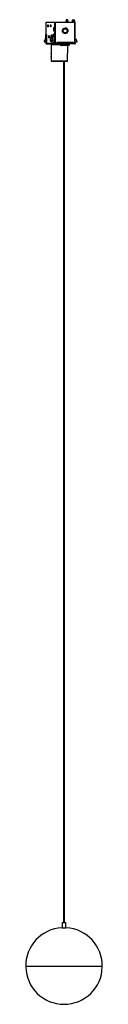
# Paper-space layout '_Posterior' of a CAD drawing. Header units: millimetres. Extents: x 97 to 157, y -610 to 162.
import ezdxf

# ---------------------------------------------------------------- set-up
doc = ezdxf.new("R2010")
doc.units = ezdxf.units.MM

psp = doc.layouts.new('_Posterior')

# ---------------------------------------------------------------- linework, layer by layer
at = {"color": 7, "linetype": 'Continuous', "lineweight": 25}
for p, q in [((112.32, 159.69), (112.32, 147.87)), ((112.32, 159.69), (134.92, 159.69)), ((112.32, 159.69), (112.32, 147.87)), ((113.85, 155.99), (113.85, 157.59)), ((113.85, 157.59), (114.05, 157.59)), ((113.85, 157.59), (114.05, 157.58)), ((114.05, 155.99), (113.85, 155.99)), ((113.85, 155.99), (114.05, 155.99)), ((113.86, 157.49), (114.05, 157.49)), ((113.86, 156.74), (113.86, 157.49)), ((113.86, 156.74), (114.04, 156.74)), ((113.86, 156.74), (114.05, 156.55)), ((114.04, 156.74), (114.04, 157.49)), ((114.05, 156.73), (114.04, 156.74)), ((114.05, 157.59), (114.05, 155.99)), ((116, 157.59), (116.2, 157.59)), ((116, 155.99), (116, 157.59)), ((116, 157.59), (116.2, 157.58)), ((116.2, 155.99), (116, 155.99)), ((116.2, 155.99), (116, 155.99)), ((116.01, 156.74), (116.01, 157.49)), ((116.01, 157.49), (116.2, 157.49)), ((116.01, 156.74), (116.2, 156.74)), ((116.01, 156.74), (116.2, 156.54)), ((116.2, 157.59), (116.2, 155.99)), ((116.2, 156.74), (116.2, 157.49)), ((116.2, 156.73), (116.2, 156.74)), ((118.49, 155.64), (118.75, 155.64)), ((118.49, 152.79), (118.49, 155.64)), ((118.75, 155.63), (118.49, 155.64)), ((118.75, 155.64), (118.75, 152.79)), ((119.42, 143.19), (119.42, 159.69)), ((119.95, 143.19), (119.95, 159.69)), ((127.48, 154.84), (127.3, 154.84)), ((128.26, 154.91), (128.26, 154.66)), ((128.32, 159.69), (128.32, 160.69)), ((129.59, 161.69), (128.38, 161.69)), ((128.95, 159.69), (128.95, 160.69)), ((129.65, 160.69), (128.95, 160.69)), ((129.65, 160.69), (129.65, 159.69)), ((133.03, 160.69), (133.03, 159.69)), ((133.09, 161.69), (134.6, 161.69)), ((133.66, 159.69), (133.66, 160.7)), ((134.66, 160.7), (133.66, 160.7)), ((134.66, 160.7), (134.66, 159.69)), ((134.92, 143.19), (134.92, 159.69)), ((135.39, 143.18), (135.39, 159.69)), ((111.17, 144.77), (112.67, 148.09)), ((112.4, 148.09), (111.18, 144.89)), ((112.68, 147.92), (111.18, 144.59)), ((112.35, 147.95), (112.35, 149.69)), ((112.4, 149.69), (112.35, 149.69)), ((112.4, 148.09), (112.4, 149.69)), ((112.4, 148.09), (112.67, 148.09)), ((112.68, 149.69), (112.68, 145.69)), ((112.73, 149.69), (112.68, 149.69)), ((112.73, 149.69), (112.73, 145.69)), ((116.98, 148.29), (115.92, 146.25)), ((116.99, 148.29), (115.94, 146.28)), ((115.95, 146.28), (117.21, 148.29)), ((116.01, 145.88), (117.24, 147.83)), ((116.91, 148.15), (116.91, 149.69)), ((116.96, 149.69), (116.91, 149.69)), ((116.96, 149.69), (116.96, 148.24)), ((116.99, 148.29), (116.98, 148.28)), ((116.99, 148.29), (117.21, 148.29)), ((117.24, 149.69), (117.24, 144.79)), ((117.29, 149.69), (117.24, 149.69)), ((117.29, 149.69), (117.29, 144.69)), ((118.75, 152.79), (118.49, 152.79)), ((118.49, 147.74), (118.49, 150.54)), ((118.49, 150.54), (118.75, 150.54)), ((118.75, 147.74), (118.49, 147.74)), ((118.49, 147.74), (118.75, 147.74)), ((118.75, 150.54), (118.75, 147.74)), ((118.93, 146.99), (119.28, 146.99)), ((118.93, 145.96), (118.93, 146.99)), ((119.28, 146.98), (118.93, 146.99)), ((119.28, 146.99), (119.28, 144.09)), ((125.47, 152.99), (125.47, 153.84)), ((125.95, 152.99), (125.63, 152.99)), ((125.73, 151.59), (125.72, 152.03)), ((127.32, 151.14), (127.48, 151.14)), ((128.96, 152.03), (128.96, 151.56)), ((129, 152.03), (129, 151.63)), ((129.05, 152.99), (129.33, 152.99)), ((129.18, 154.24), (129.18, 153.59)), ((129.26, 153.97), (129.26, 153.38)), ((111.14, 144.77), (111.18, 144.89)), ((111.14, 144.77), (111.17, 144.77)), ((111.14, 144.59), (111.17, 144.77)), ((111.14, 144.59), (111.14, 144.39)), ((111.14, 144.39), (112.57, 144.39)), ((111.18, 144.59), (111.18, 144.39)), ((112.32, 144.39), (112.32, 143.19)), ((112.32, 144.39), (112.32, 143.19)), ((112.32, 143.19), (120.94, 143.19)), ((112.38, 142.96), (112.38, 142.95)), ((112.57, 143.69), (112.42, 143.69)), ((112.57, 145.59), (112.67, 145.69)), ((112.57, 145.59), (112.57, 143.29)), ((112.57, 145.59), (112.67, 145.59)), ((112.67, 143.29), (112.57, 143.29)), ((112.67, 143.19), (112.57, 143.29)), ((112.67, 145.69), (112.87, 145.69)), ((112.77, 145.69), (112.67, 145.59)), ((112.67, 143.29), (112.67, 145.59)), ((112.67, 143.29), (112.77, 143.19)), ((112.82, 142.69), (120.91, 142.69)), ((112.87, 145.69), (112.87, 143.19)), ((115.8, 145.72), (115.8, 145.82)), ((115.92, 146.25), (115.94, 146.28)), ((116.01, 145.68), (116.01, 145.88)), ((117.21, 144.59), (116.01, 145.68)), ((116.04, 145.14), (116.02, 145.16)), ((116.04, 145.14), (116.82, 144.28)), ((116.06, 145.12), (116.04, 145.14)), ((116.82, 144.29), (116.06, 145.12)), ((116.08, 145.12), (116.98, 144.29)), ((116.49, 141.97), (116.43, 135.51)), ((116.5, 141.97), (116.45, 135.57)), ((116.5, 141.97), (116.49, 141.97)), ((123.63, 141.91), (116.5, 141.97)), ((117.22, 143.69), (116.97, 143.69)), ((116.98, 144.29), (117.28, 144.29)), ((117.24, 144.79), (117.29, 144.79)), ((118.5, 145.45), (118.79, 145.45)), ((118.5, 145.45), (118.57, 143.84)), ((118.86, 143.84), (118.57, 143.84)), ((118.6, 143.29), (118.6, 143.84)), ((118.6, 143.29), (118.69, 143.29)), ((118.6, 143.29), (118.7, 143.19)), ((118.69, 145.81), (119.28, 146.18)), ((118.69, 145.81), (118.98, 145.81)), ((118.69, 143.84), (118.69, 143.29)), ((118.79, 143.19), (118.69, 143.29)), ((118.79, 145.45), (118.86, 143.84)), ((119.24, 143.85), (118.86, 143.84)), ((118.89, 143.84), (118.89, 143.19)), ((118.98, 145.81), (119.28, 146)), ((119.28, 144.09), (119.24, 144.09)), ((120.94, 143.19), (120.94, 143.69)), ((120.97, 142.69), (120.97, 143.69)), ((122.04, 142.69), (122.04, 143.69)), ((133.01, 143.69), (122.04, 143.69)), ((133.01, 142.69), (122.04, 142.69)), ((123.53, 142.69), (123.53, 142.61)), ((123.53, 142.61), (123.53, 142.69)), ((123.53, 142.61), (123.58, 142.06)), ((124.01, 142.53), (123.53, 142.61)), ((123.53, 142.61), (123.58, 142.06)), ((123.53, 142.61), (123.53, 142.61)), ((123.58, 142.06), (124.05, 141.99)), ((123.58, 142.06), (123.58, 142.06)), ((123.65, 142.59), (123.64, 142.69)), ((123.82, 142.69), (123.81, 142.56)), ((123.81, 142.56), (123.81, 142.69)), ((124, 141.61), (124.47, 141.54)), ((124.01, 142.69), (124.01, 142.53)), ((130.7, 142.53), (124.01, 142.53)), ((124.05, 141.99), (124.01, 142.53)), ((130.15, 141.54), (124.55, 141.54)), ((129.38, 129.06), (129.49, 141.54)), ((130.7, 142.53), (130.65, 141.99)), ((130.7, 142.53), (130.69, 142.69)), ((133.01, 142.69), (133.01, 143.69)), ((133.95, 142.69), (133.95, 143.69)), ((133.95, 143.19), (134.92, 143.19)), ((134.89, 142.69), (133.95, 142.69)), ((136.24, 146.07), (135.39, 146.53)), ((136.5, 144.11), (135.39, 144.08)), ((136.45, 145.73), (136.5, 144.11)), ((116.41, 132.43), (116.38, 129.17)), ((116.42, 132.37), (116.39, 129.17)), ((116.53, 133.97), (116.73, 133.97)), ((129.37, 129.06), (116.39, 129.17)), ((116.39, 129.17), (126.06, 129.09)), ((117.99, 129.16), (126.06, 129.09)), ((126.06, 129.09), (126.06, -545.81)), ((127.01, -545.81), (127.01, 129.08)), ((127.01, 129.08), (129.37, 129.06)), ((127.77, 129.07), (127.77, 129.07)), ((125.04, -545.81), (125.04, -549.85)), ((125.04, -545.81), (128.04, -545.81)), ((128.04, -549.85), (128.04, -545.81)), ((125.04, -549.85), (128.04, -549.85)), ((96.54, -579.81), (156.54, -579.81))]:
    psp.add_line(p, q, dxfattribs=at)
at = {"color": 7, "linetype": 'Continuous', "lineweight": 25, "flags": 128}
for points in [[(112.68, 149.69), (112.68, 149.84), (112.69, 149.97), (112.69, 150.06), (112.7, 150.09), (112.71, 150.06), (112.72, 149.97), (112.73, 149.84), (112.73, 149.69)], [(111.11, 144.59), (111.13, 144.59), (111.14, 144.59)], [(127.77, 129.07), (127.48, 129.08), (127.01, 129.08)]]:
    psp.add_lwpolyline(points, dxfattribs=at)
at = {"color": 7, "linetype": 'Continuous', "lineweight": 25}
for centre, radius, start, end in [((127.3, 152.99), 1.85, 90.056, 180.05589), ((127.48, 152.99), 1.85, 359.90996, 180.09004), ((127.37, 152.99), 2.15, 270.09004, 89.90996), ((125.6, 160.93), 4.06, 356.48235, 10.6628), ((137.08, 160.93), 4.06, 169.3372, 183.51765), ((129.7, 160.95), 3.97, 356.50363, 10.76699), ((130.7, 160.95), 3.97, 356.50363, 10.76699), ((113.97, 149.79), 1.62, 169.3372, 183.51765), ((110.78, 149.79), 1.62, 356.48235, 10.6628), ((120.97, 148.24), 6.5, 171.14599, 188.85401), ((108.13, 148.24), 6.5, 351.14599, 8.85401), ((121.92, 148.24), 6.5, 171.14599, 188.85401), ((109.08, 148.24), 6.5, 351.14599, 8.85401), ((118.53, 149.79), 1.62, 169.3372, 183.51765), ((115.34, 149.79), 1.62, 356.48235, 10.6628), ((118.86, 149.79), 1.62, 169.3372, 183.51765), ((115.67, 149.79), 1.62, 356.48235, 10.6628), ((127.48, 152.98), 1.85, 179.90996, 0.09004), ((111.65, 144.59), 0.507, 165.87847, 172.93217), ((111.65, 144.59), 0.508, 172.93172, 179.85832), ((111.42, 144.69), 0.259, 162.45317, 175.09431), ((111.47, 144.69), 0.311, 175.58305, 198.51767), ((112.82, 143.19), 0.5, 180, 270.02092), ((112.82, 143.19), 0.501, 179.99788, 206.51718), ((112.82, 143.18), 0.499, 206.48938, 269.97555), ((116.19, 146.11), 0.305, 152.41513, 167.13154), ((116.36, 146.14), 0.432, 160.8572, 216.77245), ((116.52, 145.45), 0.559, 155.90136, 217.17981), ((119.01, 144.18), 2.09, 177.16614, 193.72947), ((113.24, 144.44), 4.06, 349.3372, 3.51765), ((119.91, 143.19), 0.5, 179.94411, 269.944), ((120.07, 143.32), 0.601, 193.34817, 225.34077), ((120.05, 143.3), 0.57, 224.26189, 257.38527), ((124.07, 142.11), 0.5, 184.93025, 239.12866), ((124.07, 142.1), 0.498, 239.14611, 261.47461), ((134.78, 143.3), 0.572, 281.60417, 315.36574), ((134.81, 143.29), 0.547, 314.48863, 349.28377), ((126.54, -579.81), 30, 92.86598, 87.13402)]:
    psp.add_arc(centre, radius, start, end, dxfattribs=at)
for points in [[(127.43, 150.84), (127.15, 150.87), (126.59, 150.93), (125.87, 151.43), (125.4, 152.14), (125.23, 152.99), (125.4, 153.83), (125.87, 154.54), (126.59, 155.04), (127.15, 155.1), (127.43, 155.14)], [(127.43, 155.14), (127.71, 155.1), (128.27, 155.04), (128.99, 154.54), (129.47, 153.83), (129.63, 152.99), (129.47, 152.14), (128.99, 151.43), (128.27, 150.93), (127.71, 150.87), (127.43, 150.84)], [(128.38, 161.69), (128.37, 161.67), (128.35, 161.64), (128.33, 161.41), (128.32, 161.08), (128.32, 160.82), (128.32, 160.69)], [(128.95, 160.69), (128.95, 160.82), (128.95, 161.08), (128.93, 161.41), (128.91, 161.64), (128.9, 161.67), (128.89, 161.69)], [(135.38, 159.69), (135.38, 159.69), (135.37, 159.69), (135.27, 159.69), (135.11, 159.69), (134.98, 159.69), (134.92, 159.69)], [(125.72, 152.03), (125.65, 152.18), (125.5, 152.48), (125.48, 152.82), (125.47, 152.99)], [(111.11, 144.59), (111.11, 144.56), (111.12, 144.5), (111.12, 144.44), (111.13, 144.39), (111.14, 144.39), (111.14, 144.39)], [(112.42, 143.69), (112.41, 143.7), (112.39, 143.73), (112.37, 143.96), (112.36, 144.19), (112.36, 144.3)], [(119.91, 142.69), (119.92, 142.69), (119.92, 142.69), (119.93, 142.72), (119.93, 142.74)], [(119.93, 142.74), (119.93, 142.76), (119.94, 142.81), (119.94, 142.92), (119.94, 143.05), (119.95, 143.14), (119.95, 143.19)], [(120.91, 142.69), (120.92, 142.69), (120.92, 142.71), (120.94, 142.82), (120.94, 142.99), (120.94, 143.12), (120.94, 143.19)], [(122.04, 143.69), (121.9, 143.69), (121.64, 143.69), (121.3, 143.69), (121.04, 143.69), (121, 143.69), (120.97, 143.69)], [(122.04, 142.69), (121.9, 142.69), (121.64, 142.69), (121.3, 142.69), (121.04, 142.69), (121, 142.69), (120.97, 142.69)], [(133.95, 143.69), (133.94, 143.69), (133.93, 143.69), (133.72, 143.69), (133.4, 143.69), (133.14, 143.69), (133.01, 143.69)], [(133.95, 142.69), (133.94, 142.69), (133.93, 142.69), (133.72, 142.69), (133.4, 142.69), (133.14, 142.69), (133.01, 142.69)], [(134.89, 142.69), (134.89, 142.69), (134.89, 142.69), (134.9, 142.72), (134.9, 142.74)], [(134.9, 142.74), (134.9, 142.76), (134.91, 142.81), (134.91, 142.92), (134.92, 143.05), (134.92, 143.14), (134.92, 143.19)], [(134.92, 143.19), (134.96, 143.19), (135.05, 143.19), (135.18, 143.19), (135.28, 143.19), (135.32, 143.19), (135.35, 143.19)], [(135.35, 143.19), (135.36, 143.19), (135.38, 143.19), (135.38, 143.19), (135.38, 143.19)]]:
    psp.add_open_spline(points, degree=3, dxfattribs=at)
for points, knots in [([(125.95, 152.99), (125.96, 153.13), (125.99, 153.46), (126.22, 153.9), (126.57, 154.25), (127, 154.48), (127.5, 154.56), (128, 154.48), (128.43, 154.25), (128.78, 153.9), (129.01, 153.46), (129.03, 153.13), (129.05, 152.99)], [0, 0, 0, 0, 0.090412, 0.204776, 0.295189, 0.394898, 0.5, 0.605102, 0.704811, 0.795224, 0.909588, 1, 1, 1, 1]), ([(112.68, 147.92), (112.68, 147.94), (112.68, 147.98), (112.68, 148.02), (112.68, 148.06), (112.67, 148.08), (112.67, 148.08), (112.67, 148.09)], [0, 0, 0, 0, 0.197396, 0.370552, 0.536073, 0.747625, 1, 1, 1, 1]), ([(117.24, 147.83), (117.24, 147.88), (117.24, 147.97), (117.23, 148.1), (117.23, 148.2), (117.22, 148.28), (117.21, 148.28), (117.21, 148.29)], [0, 0, 0, 0, 0.214943, 0.404562, 0.577072, 0.778229, 1, 1, 1, 1]), ([(128.03, 151.24), (127.95, 151.21), (127.73, 151.11), (127.32, 151.07), (126.83, 151.13), (126.37, 151.32), (125.96, 151.62), (125.77, 151.9), (125.68, 152.03)], [0, 0, 0, 0, 0.0892869, 0.2689055, 0.448524, 0.6344498, 0.8203773, 1, 1, 1, 1]), ([(129.05, 152.99), (129.03, 152.84), (129.01, 152.51), (128.78, 152.07), (128.43, 151.72), (128, 151.49), (127.5, 151.41), (127, 151.49), (126.57, 151.72), (126.22, 152.07), (125.99, 152.51), (125.96, 152.84), (125.95, 152.99)], [0, 0, 0, 0, 0.090412, 0.204776, 0.295189, 0.394898, 0.5, 0.605102, 0.704811, 0.795224, 0.909588, 1, 1, 1, 1]), ([(111.11, 144.59), (111.11, 144.62), (111.11, 144.68), (111.13, 144.74), (111.14, 144.77)], [0, 0, 0, 0, 0.523489, 1, 1, 1, 1]), ([(111.15, 144.59), (111.14, 144.59), (111.14, 144.59), (111.14, 144.59), (111.14, 144.59)], [0, 0, 0, 0, 0.559982, 1, 1, 1, 1]), ([(111.18, 144.59), (111.17, 144.59), (111.16, 144.59), (111.15, 144.59), (111.15, 144.59)], [0, 0, 0, 0, 0.559939, 1, 1, 1, 1]), ([(112.57, 144.45), (112.56, 144.44), (112.53, 144.39), (112.5, 144.39), (112.48, 144.39)], [0, 0, 0, 0, 0.3378523, 1, 1, 1, 1]), ([(115.89, 146.18), (115.89, 146.16), (115.88, 146.13), (115.86, 146.08), (115.85, 146.03), (115.83, 145.97), (115.8, 145.89), (115.8, 145.84), (115.8, 145.82)], [0, 0, 0, 0, 0.1092542, 0.2154314, 0.322282, 0.4340744, 0.6874285, 1, 1, 1, 1]), ([(116.01, 145.88), (115.96, 145.86), (115.84, 145.83), (115.82, 145.82), (115.8, 145.82)], [0, 0, 0, 0, 0.50994, 1, 1, 1, 1]), ([(115.8, 145.72), (115.8, 145.66), (115.81, 145.55), (115.86, 145.39), (115.92, 145.29), (115.99, 145.2), (116.02, 145.16), (116.04, 145.14)], [0, 0, 0, 0, 0.259547, 0.514141, 0.763837, 0.882628, 1, 1, 1, 1]), ([(115.8, 145.72), (115.82, 145.72), (115.84, 145.71), (115.96, 145.69), (116.01, 145.68)], [0, 0, 0, 0, 0.491394, 1, 1, 1, 1]), ([(115.94, 146.28), (115.93, 146.27), (115.92, 146.24), (115.91, 146.22), (115.91, 146.22), (115.92, 146.24), (115.94, 146.27), (115.95, 146.28)], [0, 0, 0, 0, 0.209236, 0.38462, 0.557547, 0.778217, 1, 1, 1, 1]), ([(116.08, 145.12), (116.07, 145.13), (116.04, 145.15), (116.03, 145.15), (116.04, 145.14), (116.06, 145.13), (116.06, 145.12)], [0, 0, 0, 0, 0.290169, 0.555003, 0.767151, 1, 1, 1, 1]), ([(117.06, 144.29), (117.07, 144.29), (117.1, 144.3), (117.13, 144.36), (117.16, 144.46), (117.19, 144.54), (117.21, 144.59)], [0, 0, 0, 0, 0.245897, 0.495611, 0.74231, 1, 1, 1, 1]), ([(117.24, 144.79), (117.23, 144.75), (117.23, 144.68), (117.21, 144.61), (117.21, 144.59)], [0, 0, 0, 0, 0.555127, 1, 1, 1, 1]), ([(118.5, 145.45), (118.5, 145.49), (118.51, 145.57), (118.56, 145.7), (118.64, 145.77), (118.69, 145.81)], [0, 0, 0, 0, 0.2765419, 0.5626844, 1, 1, 1, 1]), ([(118.98, 145.81), (118.95, 145.78), (118.88, 145.73), (118.81, 145.61), (118.8, 145.51), (118.79, 145.45)], [0, 0, 0, 0, 0.276517, 0.562653, 1, 1, 1, 1]), ([(123.58, 142.06), (123.59, 142.01), (123.61, 141.9), (123.7, 141.76), (123.78, 141.71), (123.82, 141.68)], [0, 0, 0, 0, 0.35323, 0.706295, 1, 1, 1, 1]), ([(124.55, 141.54), (124.48, 141.54), (124.34, 141.56), (124.18, 141.68), (124.08, 141.83), (124.06, 141.94), (124.05, 141.99)], [0, 0, 0, 0, 0.270893, 0.561562, 0.788281, 1, 1, 1, 1]), ([(130.65, 141.99), (130.63, 141.92), (130.6, 141.79), (130.47, 141.64), (130.31, 141.55), (130.2, 141.54), (130.15, 141.54)], [0, 0, 0, 0, 0.2718, 0.562735, 0.789022, 1, 1, 1, 1]), ([(135.38, 143.19), (135.38, 143.12), (135.36, 142.99), (135.26, 142.83), (135.16, 142.78), (135.12, 142.75)], [0, 0, 0, 0, 0.368355, 0.73671, 1, 1, 1, 1]), ([(136.45, 145.73), (136.44, 145.77), (136.44, 145.84), (136.37, 145.97), (136.29, 146.03), (136.24, 146.07)], [0, 0, 0, 0, 0.276542, 0.562684, 1, 1, 1, 1]), ([(116.53, 133.97), (116.53, 133.87), (116.53, 133.66), (116.5, 133.26), (116.45, 132.81), (116.41, 132.52), (116.4, 132.39), (116.41, 132.38), (116.42, 132.37)], [0, 0, 0, 0, 0.121503, 0.250466, 0.499841, 0.749233, 0.878035, 1, 1, 1, 1]), ([(116.42, 132.37), (116.43, 132.38), (116.44, 132.39), (116.5, 132.52), (116.59, 132.81), (116.68, 133.26), (116.72, 133.66), (116.73, 133.87), (116.73, 133.97)], [0, 0, 0, 0, 0.121901, 0.250662, 0.500117, 0.749503, 0.878466, 1, 1, 1, 1]), ([(116.45, 135.57), (116.44, 135.57), (116.43, 135.56), (116.44, 135.43), (116.47, 135.13), (116.51, 134.69), (116.53, 134.28), (116.53, 134.07), (116.53, 133.97)], [0, 0, 0, 0, 0.121827, 0.250498, 0.500131, 0.749614, 0.878516, 1, 1, 1, 1]), ([(116.73, 133.97), (116.73, 134.07), (116.73, 134.28), (116.69, 134.69), (116.61, 135.13), (116.52, 135.43), (116.47, 135.56), (116.45, 135.57), (116.45, 135.57)], [0, 0, 0, 0, 0.121703, 0.250907, 0.500414, 0.749659, 0.878229, 1, 1, 1, 1])]:
    psp.add_open_spline(points, degree=3, knots=knots, dxfattribs=at)

doc.saveas('drawing.dxf')
